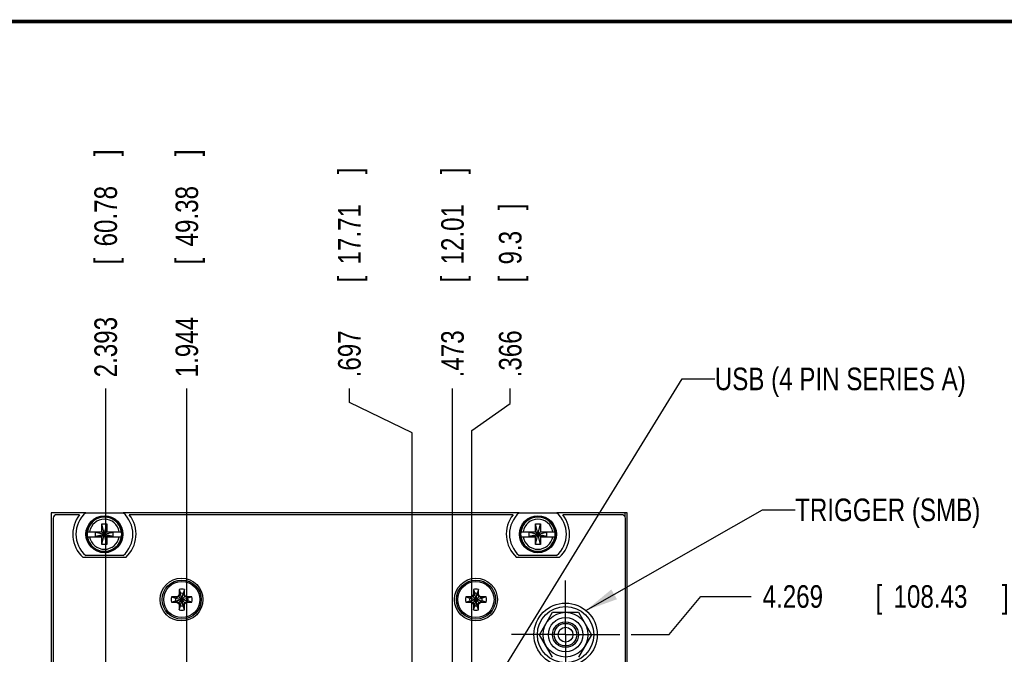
# Model space of a CAD drawing. Header units: inches. Extents: x 0.2 to 16.8, y 0.1 to 10.8.
# Tile 13 of 22: x 6 to 11.4, y 7.3 to 10.8. Entities that reach past the tile are written whole.
import ezdxf

# ---------------------------------------------------------------- set-up
doc = ezdxf.new("R2010")
doc.units = ezdxf.units.IN
doc.header["$LTSCALE"] = 0.935
doc.header["$MEASUREMENT"] = 0
doc.linetypes.add('CENTER', pattern=[0.6, 0.375, -0.075, 0.075, -0.075])
doc.layers.get('0').update_dxf_attribs({"linetype": 'CONTINUOUS'})
for name, color, linetype in [('DEFAULT_1', 7, 'CENTER'), ('DETAIL', 7, 'CONTINUOUS'), ('DIMENSIONS', 7, 'CONTINUOUS')]:
    doc.layers.add(name, color=color, linetype=linetype)
doc.styles.get("Standard").update_dxf_attribs({"font": 'txt', "width": 0.8})
doc.dimstyles.new('DIMSTYLE_1', dxfattribs={"dimtxt": 0.125, "dimasz": 0.18, "dimexe": 0.18, "dimexo": 0.0625, "dimgap": 0.09, "dimtad": 0, "dimtih": 1, "dimtoh": 1, "dimdec": 3, "dimzin": 4, "dimdsep": 46, "dimtxsty": 'STANDARD', "dimblk": '_FILLED', "dimblk1": '_FILLED', "dimblk2": '_FILLED', "dimcen": 0.09, "dimadec": 0, "dimazin": 0, "dimtp": 0.01, "dimtm": 0.01, "dimtfac": 1, "dimtdec": 3, "dimtofl": 0, "dimtmove": 0, "dimatfit": 3, "dimldrblk": '_FILLED', "dimfxl": 1, "dimtolj": 1, "dimtzin": 4, "dimarcsym": 0})

# ---------------------------------------------------------------- blocks, each defined once
blk = doc.blocks.new('*D4')
at = {"layer": 'DIMENSIONS', "color": 2, "linetype": 'CONTINUOUS'}
blk.add_line((6.9186, 4.7041), (6.9186, 8.7257), dxfattribs=at)
at = {"layer": 'DIMENSIONS', "color": 2, "linetype": 'CONTINUOUS', "width": 0.8}
for s, p in [(']', (6.9811, 10.0132)), ('49.38', (6.9811, 9.5132)), ('[', (6.9811, 9.4132)), ('1.944', (6.9811, 8.7882))]:
    blk.add_text(s, height=0.125, rotation=90, dxfattribs=at).set_placement(p)
blk = doc.blocks.new('_FILLED')
at = {"color": 0, "linetype": 'BYBLOCK'}
blk.add_solid([(0, 0), (-1, 0.174), (-1, -0.174)], dxfattribs=at)
blk = doc.blocks.new('*D5')
at = {"layer": 'DIMENSIONS', "color": 2, "linetype": 'CONTINUOUS'}
blk.add_line((6.4696, 6.4491), (6.4696, 8.7257), dxfattribs=at)
at = {"layer": 'DIMENSIONS', "color": 2, "linetype": 'CONTINUOUS', "width": 0.8}
for s, p in [(']', (6.5321, 10.0132)), ('60.78', (6.5321, 9.5132)), ('[', (6.5321, 9.4132)), ('2.393', (6.5321, 8.7882))]:
    blk.add_text(s, height=0.125, rotation=90, dxfattribs=at).set_placement(p)
blk = doc.blocks.new('*D6')
at = {"layer": 'DIMENSIONS', "color": 2, "linetype": 'CONTINUOUS'}
for p, q in [((7.8186, 8.6494), (7.8186, 8.7257)), ((8.1656, 8.4804), (7.8186, 8.6494)), ((8.1656, 6.9981), (8.1656, 8.4804))]:
    blk.add_line(p, q, dxfattribs=at)
at = {"layer": 'DIMENSIONS', "color": 2, "linetype": 'CONTINUOUS', "width": 0.8}
for s, p in [(']', (7.8811, 9.9132)), ('17.71', (7.8811, 9.4132)), ('[', (7.8811, 9.3132)), ('.697', (7.8811, 8.7882))]:
    blk.add_text(s, height=0.125, rotation=90, dxfattribs=at).set_placement(p)
blk = doc.blocks.new('*D7')
at = {"layer": 'DIMENSIONS', "color": 2, "linetype": 'CONTINUOUS'}
for p, q in [((8.7091, 8.6429), (8.7091, 8.7257)), ((8.4966, 8.4934), (8.7091, 8.6429)), ((8.4966, 6.9981), (8.4966, 8.4934))]:
    blk.add_line(p, q, dxfattribs=at)
at = {"layer": 'DIMENSIONS', "color": 2, "linetype": 'CONTINUOUS', "width": 0.8}
for s, p in [(']', (8.7716, 9.7132)), ('9.3', (8.7716, 9.4132)), ('[', (8.7716, 9.3132)), ('.366', (8.7716, 8.7882))]:
    blk.add_text(s, height=0.125, rotation=90, dxfattribs=at).set_placement(p)
blk = doc.blocks.new('*D9')
at = {"layer": 'DIMENSIONS', "color": 2, "linetype": 'CONTINUOUS'}
blk.add_line((8.3896, 6.3229), (8.3896, 8.7257), dxfattribs=at)
at = {"layer": 'DIMENSIONS', "color": 2, "linetype": 'CONTINUOUS', "width": 0.8}
for s, p in [(']', (8.4521, 9.9132)), ('12.01', (8.4521, 9.4132)), ('[', (8.4521, 9.3132)), ('.473', (8.4521, 8.7882))]:
    blk.add_text(s, height=0.125, rotation=90, dxfattribs=at).set_placement(p)
blk = doc.blocks.new('*D13')
at = {"layer": 'DIMENSIONS', "color": 2, "linetype": 'CONTINUOUS'}
for p, q in [((9.5893, 7.3637), (9.7652, 7.575)), ((9.7652, 7.575), (10.0441, 7.575)), ((9.3781, 7.3637), (9.5893, 7.3637))]:
    blk.add_line(p, q, dxfattribs=at)
at = {"layer": 'DIMENSIONS', "color": 2, "linetype": 'CONTINUOUS', "width": 0.8}
for s, p in [('4.269', (10.1066, 7.5125)), ('[', (10.7316, 7.5125)), ('108.43', (10.8316, 7.5125)), (']', (11.4316, 7.5125))]:
    blk.add_text(s, height=0.125, dxfattribs=at).set_placement(p)

msp = doc.modelspace()

# ---------------------------------------------------------------- linework, layer by layer
at = {"color": 7, "linetype": 'CONTINUOUS'}
for p, q in [((6.1686, 8.0377), (6.1686, 2.9707)), ((6.3589, 8.0377), (6.1686, 8.0377)), ((6.325, 8.0277), (6.1986, 8.0277)), ((6.3589, 8.0382), (6.5664, 8.0382)), ((8.7589, 8.0377), (6.5664, 8.0377)), ((8.725, 8.0277), (6.6003, 8.0277)), ((8.7589, 8.0382), (8.9664, 8.0382)), ((9.3566, 8.0377), (8.9664, 8.0377)), ((9.3266, 8.0277), (9.0003, 8.0277)), ((9.3446, 8.0377), (9.3446, 8.0152)), ((9.3566, 2.8998), (9.3566, 8.0377)), ((6.1786, 8.0077), (6.1786, 3.0007)), ((6.4489, 7.8626), (6.4764, 7.9768)), ((6.4489, 7.9335), (6.4489, 7.9768)), ((6.4764, 7.8626), (6.4489, 7.9768)), ((6.4489, 7.9768), (6.4764, 7.9768)), ((6.4764, 7.9768), (6.4764, 7.9335)), ((8.8489, 7.8626), (8.8764, 7.9768)), ((8.8489, 7.9335), (8.8489, 7.9768)), ((8.8764, 7.8626), (8.8489, 7.9768)), ((8.8489, 7.9768), (8.8764, 7.9768)), ((8.8764, 7.9768), (8.8764, 7.9335)), ((9.3466, 3.9117), (9.3466, 8.0077)), ((6.368, 7.9335), (6.4509, 7.9335)), ((6.368, 7.906), (6.4509, 7.906)), ((6.4141, 7.908), (6.4141, 7.9314)), ((6.4141, 7.9314), (6.5112, 7.908)), ((6.4509, 7.9314), (6.4141, 7.9314)), ((6.4141, 7.908), (6.5112, 7.9314)), ((6.4141, 7.908), (6.4509, 7.908)), ((6.4489, 7.8626), (6.4489, 7.906)), ((6.4509, 7.9335), (6.4509, 7.9314)), ((6.4509, 7.908), (6.4744, 7.9314)), ((6.4744, 7.908), (6.4509, 7.9314)), ((6.4509, 7.906), (6.4509, 7.908)), ((6.4744, 7.9335), (6.4744, 7.9314)), ((6.4744, 7.9335), (6.5573, 7.9335)), ((6.5112, 7.9314), (6.4744, 7.9314)), ((6.4744, 7.906), (6.4744, 7.908)), ((6.4744, 7.908), (6.5112, 7.908)), ((6.4744, 7.906), (6.5573, 7.906)), ((6.4764, 7.906), (6.4764, 7.8626)), ((6.5112, 7.908), (6.5112, 7.9314)), ((8.768, 7.9335), (8.8509, 7.9335)), ((8.768, 7.906), (8.8509, 7.906)), ((8.8141, 7.908), (8.8141, 7.9314)), ((8.8141, 7.908), (8.9112, 7.9314)), ((8.8509, 7.9314), (8.8141, 7.9314)), ((8.8141, 7.9314), (8.9112, 7.908)), ((8.8141, 7.908), (8.8509, 7.908)), ((8.8489, 7.8626), (8.8489, 7.906)), ((8.8509, 7.9335), (8.8509, 7.9314)), ((8.8509, 7.908), (8.8744, 7.9314)), ((8.8744, 7.908), (8.8509, 7.9314)), ((8.8509, 7.906), (8.8509, 7.908)), ((8.8744, 7.9335), (8.8744, 7.9314)), ((8.8744, 7.9335), (8.9573, 7.9335)), ((8.9112, 7.9314), (8.8744, 7.9314)), ((8.8744, 7.906), (8.8744, 7.908)), ((8.8744, 7.908), (8.9112, 7.908)), ((8.8744, 7.906), (8.9573, 7.906)), ((8.8764, 7.906), (8.8764, 7.8626)), ((8.9112, 7.908), (8.9112, 7.9314)), ((6.4764, 7.8626), (6.4489, 7.8626)), ((8.8764, 7.8626), (8.8489, 7.8626)), ((6.5664, 7.8012), (6.3589, 7.8012)), ((8.9664, 7.8012), (8.7589, 7.8012)), ((6.5811, 7.791), (6.3441, 7.791)), ((8.9811, 7.791), (8.7441, 7.791)), ((6.8761, 7.5852), (6.8714, 7.577)), ((6.8834, 7.5906), (6.874, 7.5744)), ((6.8761, 7.6144), (6.8761, 7.5852)), ((6.8761, 7.6144), (6.8834, 7.592)), ((6.8761, 7.5852), (6.8834, 7.5906)), ((6.8834, 7.5234), (6.8979, 7.592)), ((6.8834, 7.592), (6.8834, 7.5906)), ((6.8979, 7.5234), (6.8834, 7.592)), ((6.8834, 7.5249), (6.8979, 7.5906)), ((6.8979, 7.5249), (6.8834, 7.5906)), ((6.9052, 7.6144), (6.8979, 7.592)), ((6.8979, 7.5906), (6.8979, 7.592)), ((6.9073, 7.5744), (6.8979, 7.5906)), ((6.9052, 7.5852), (6.8979, 7.5906)), ((6.9052, 7.5852), (6.9052, 7.6144)), ((6.9099, 7.577), (6.9052, 7.5852)), ((8.5051, 7.5852), (8.5004, 7.577)), ((8.5124, 7.5906), (8.503, 7.5744)), ((8.5051, 7.6144), (8.5051, 7.5852)), ((8.5051, 7.6144), (8.5124, 7.592)), ((8.5051, 7.5852), (8.5124, 7.5906)), ((8.5124, 7.5234), (8.5269, 7.592)), ((8.5124, 7.592), (8.5124, 7.5906)), ((8.5269, 7.5234), (8.5124, 7.592)), ((8.5124, 7.5249), (8.5269, 7.5906)), ((8.5269, 7.5249), (8.5124, 7.5906)), ((8.5342, 7.6144), (8.5269, 7.592)), ((8.5269, 7.5906), (8.5269, 7.592)), ((8.5363, 7.5744), (8.5269, 7.5906)), ((8.5342, 7.5852), (8.5269, 7.5906)), ((8.5342, 7.5852), (8.5342, 7.6144)), ((8.5389, 7.577), (8.5342, 7.5852)), ((6.834, 7.5723), (6.8563, 7.565)), ((6.8632, 7.5723), (6.834, 7.5723)), ((6.834, 7.5432), (6.8563, 7.5504)), ((6.834, 7.5432), (6.8632, 7.5432)), ((6.8563, 7.565), (6.925, 7.5504)), ((6.8578, 7.565), (6.8563, 7.565)), ((6.8563, 7.5504), (6.925, 7.565)), ((6.8563, 7.5504), (6.8578, 7.5504)), ((6.874, 7.5744), (6.8578, 7.565)), ((6.8632, 7.5723), (6.8578, 7.565)), ((6.8578, 7.565), (6.9235, 7.5504)), ((6.8578, 7.5504), (6.9235, 7.565)), ((6.8632, 7.5432), (6.8578, 7.5504)), ((6.8578, 7.5504), (6.874, 7.5411)), ((6.8714, 7.577), (6.8632, 7.5723)), ((6.8632, 7.5432), (6.8714, 7.5384)), ((6.8714, 7.5384), (6.9099, 7.577)), ((6.9099, 7.5384), (6.8714, 7.577)), ((6.8714, 7.5384), (6.8761, 7.5302)), ((6.874, 7.5411), (6.8834, 7.5249)), ((6.8761, 7.5302), (6.8761, 7.5011)), ((6.8761, 7.5302), (6.8834, 7.5249)), ((6.8761, 7.5011), (6.8834, 7.5234)), ((6.8834, 7.5249), (6.8834, 7.5234)), ((6.8979, 7.5249), (6.9073, 7.5411)), ((6.9052, 7.5302), (6.8979, 7.5249)), ((6.8979, 7.5234), (6.8979, 7.5249)), ((6.9052, 7.5011), (6.8979, 7.5234)), ((6.9052, 7.5302), (6.9099, 7.5384)), ((6.9052, 7.5011), (6.9052, 7.5302)), ((6.9235, 7.565), (6.9073, 7.5744)), ((6.9073, 7.5411), (6.9235, 7.5504)), ((6.9181, 7.5723), (6.9099, 7.577)), ((6.9099, 7.5384), (6.9181, 7.5432)), ((6.9181, 7.5723), (6.9235, 7.565)), ((6.9473, 7.5723), (6.9181, 7.5723)), ((6.9181, 7.5432), (6.9235, 7.5504)), ((6.9181, 7.5432), (6.9473, 7.5432)), ((6.925, 7.565), (6.9235, 7.565)), ((6.9235, 7.5504), (6.925, 7.5504)), ((6.9473, 7.5723), (6.925, 7.565)), ((6.9473, 7.5432), (6.925, 7.5504)), ((8.4922, 7.5723), (8.463, 7.5723)), ((8.463, 7.5723), (8.4853, 7.565)), ((8.463, 7.5432), (8.4853, 7.5504)), ((8.463, 7.5432), (8.4922, 7.5432)), ((8.4853, 7.5504), (8.554, 7.565)), ((8.4868, 7.565), (8.4853, 7.565)), ((8.4853, 7.565), (8.554, 7.5504)), ((8.4853, 7.5504), (8.4868, 7.5504)), ((8.503, 7.5744), (8.4868, 7.565)), ((8.4922, 7.5723), (8.4868, 7.565)), ((8.4868, 7.5504), (8.5525, 7.565)), ((8.4868, 7.565), (8.5525, 7.5504)), ((8.4922, 7.5432), (8.4868, 7.5504)), ((8.4868, 7.5504), (8.503, 7.5411)), ((8.5004, 7.577), (8.4922, 7.5723)), ((8.4922, 7.5432), (8.5004, 7.5384)), ((8.5004, 7.5384), (8.5389, 7.577)), ((8.5389, 7.5384), (8.5004, 7.577)), ((8.5004, 7.5384), (8.5051, 7.5302)), ((8.503, 7.5411), (8.5124, 7.5249)), ((8.5051, 7.5302), (8.5051, 7.5011)), ((8.5051, 7.5302), (8.5124, 7.5249)), ((8.5051, 7.5011), (8.5124, 7.5234)), ((8.5124, 7.5249), (8.5124, 7.5234)), ((8.5269, 7.5249), (8.5363, 7.5411)), ((8.5342, 7.5302), (8.5269, 7.5249)), ((8.5269, 7.5234), (8.5269, 7.5249)), ((8.5342, 7.5011), (8.5269, 7.5234)), ((8.5342, 7.5302), (8.5389, 7.5384)), ((8.5342, 7.5011), (8.5342, 7.5302)), ((8.5525, 7.565), (8.5363, 7.5744)), ((8.5363, 7.5411), (8.5525, 7.5504)), ((8.5471, 7.5723), (8.5389, 7.577)), ((8.5389, 7.5384), (8.5471, 7.5432)), ((8.5763, 7.5723), (8.5471, 7.5723)), ((8.5471, 7.5723), (8.5525, 7.565)), ((8.5471, 7.5432), (8.5525, 7.5504)), ((8.5471, 7.5432), (8.5763, 7.5432)), ((8.554, 7.565), (8.5525, 7.565)), ((8.5525, 7.5504), (8.554, 7.5504)), ((8.5763, 7.5723), (8.554, 7.565)), ((8.5763, 7.5432), (8.554, 7.5504)), ((8.8713, 7.3635), (8.9435, 7.4885)), ((8.9435, 7.4885), (9.0878, 7.4885)), ((9.0878, 7.4885), (9.16, 7.3635)), ((8.9435, 7.2385), (8.8713, 7.3635)), ((9.16, 7.3635), (9.0878, 7.2385))]:
    msp.add_line(p, q, dxfattribs=at)
at = {"color": 7, "linetype": 'CONTINUOUS', "const_width": 0.02}
msp.add_lwpolyline([(16.75, 10.7586), (0.25, 10.7586)], dxfattribs=at)
at = {"color": 7, "linetype": 'CONTINUOUS'}
for centre, radius in [((6.4626, 7.9197), 0.1025), ((6.4626, 7.9197), 0.098), ((8.8626, 7.9197), 0.1025), ((8.8626, 7.9197), 0.098), ((6.8896, 7.5577), 0.1185), ((6.8906, 7.5577), 0.1083), ((6.8906, 7.5577), 0.1), ((8.5196, 7.5577), 0.1185), ((8.5196, 7.5577), 0.1083), ((8.5196, 7.5577), 0.1), ((9.0156, 7.3637), 0.175), ((9.0156, 7.3635), 0.156), ((9.0156, 7.3635), 0.124), ((9.0156, 7.3635), 0.095), ((9.0156, 7.3635), 0.0715), ((9.0156, 7.3635), 0.0625), ((9.0156, 7.3635), 0.041)]:
    msp.add_circle(centre, radius, dxfattribs=at)
for centre, radius, start, end in [((6.1986, 8.0077), 0.02, 90, 180), ((6.4626, 7.9197), 0.175, 141.8922, 227.3792), ((6.4626, 7.9197), 0.1575, 131.203, 228.797), ((6.4626, 7.9197), 0.0947, 8.3637, 171.6363), ((6.4626, 7.9197), 0.1575, 311.203, 48.797), ((6.4626, 7.9197), 0.175, 312.6208, 38.1078), ((8.8626, 7.9197), 0.175, 141.8922, 227.3792), ((8.8626, 7.9197), 0.1575, 131.203, 228.797), ((8.8626, 7.9197), 0.0947, 8.3637, 171.6363), ((8.8626, 7.9197), 0.1575, 311.203, 48.797), ((8.8626, 7.9197), 0.175, 312.6208, 38.1078), ((9.3266, 8.0077), 0.02, 0, 90), ((6.4626, 7.9197), 0.0832, 9.5336, 170.4664), ((8.8626, 7.9197), 0.0832, 9.5336, 170.4664), ((6.4626, 7.9197), 0.0956, 171.7166, 188.2834), ((6.4626, 7.9197), 0.0947, 188.3637, 351.6363), ((6.4626, 7.9197), 0.0832, 189.5336, 350.4664), ((6.4626, 7.9197), 0.0956, 351.7166, 8.2834), ((8.8626, 7.9197), 0.0956, 171.7166, 188.2834), ((8.8626, 7.9197), 0.0947, 188.3637, 351.6363), ((8.8626, 7.9197), 0.0832, 189.5336, 350.4664), ((8.8626, 7.9197), 0.0956, 351.7166, 8.2834), ((6.8906, 7.5577), 0.0585, 75.5723, 104.4277), ((6.8906, 7.5577), 0.0351, 78.0164, 101.9836), ((8.5196, 7.5577), 0.0585, 75.5723, 104.4277), ((8.5196, 7.5577), 0.0351, 78.0164, 101.9836), ((6.8906, 7.5577), 0.0585, 165.5723, 194.4277), ((6.8906, 7.5577), 0.0351, 168.0164, 191.9836), ((6.8906, 7.5577), 0.0351, 258.0164, 281.9836), ((6.8906, 7.5577), 0.0351, 348.0164, 11.9836), ((6.8906, 7.5577), 0.0585, 345.5723, 14.4277), ((8.5196, 7.5577), 0.0585, 165.5723, 194.4277), ((8.5196, 7.5577), 0.0351, 168.0164, 191.9836), ((8.5196, 7.5577), 0.0351, 258.0164, 281.9836), ((8.5196, 7.5577), 0.0351, 348.0164, 11.9836), ((8.5196, 7.5577), 0.0585, 345.5723, 14.4277), ((6.8906, 7.5577), 0.0585, 255.5723, 284.4277), ((8.5196, 7.5577), 0.0585, 255.5723, 284.4277)]:
    msp.add_arc(centre, radius, start, end, dxfattribs=at)
at = {"layer": 'DEFAULT_1', "color": 7, "linetype": 'CENTER'}
for q in [(9.0156, 7.6637), (8.7156, 7.3637), (9.0156, 7.0637), (9.3156, 7.3637)]:
    msp.add_line((9.0156, 7.3637), q, dxfattribs=at)
at = {"layer": 'DETAIL', "color": 2, "linetype": 'CONTINUOUS'}
for p, q in [((8.6086, 7.0707), (9.6617, 8.7796)), ((9.6617, 8.7796), (9.8417, 8.7796)), ((9.1282, 7.4977), (10.1066, 8.0546)), ((10.1066, 8.0546), (10.2866, 8.0546))]:
    msp.add_line(p, q, dxfattribs=at)
msp.add_solid([(9.2692, 7.6139), (9.1282, 7.4977), (9.3001, 7.5596)], dxfattribs=at)

# ---------------------------------------------------------------- texts
at = {"layer": 'DETAIL', "color": 2, "linetype": 'CONTINUOUS', "width": 0.8}
for s, p in [('USB (4 PIN SERIES A)', (9.8417, 8.7171)), ('TRIGGER (SMB)', (10.2866, 7.9921))]:
    msp.add_text(s, height=0.125, dxfattribs=at).set_placement(p)

# ---------------------------------------------------------------- dimensions: what is measured, and where the dimension line sits
at = {"layer": 'DIMENSIONS', "color": 2, "linetype": 'CONTINUOUS'}
for feature_location, offset, dtype, origin, picture, middle in [((6.4696, 6.4491), (0, 2.2766), 1, (8.8626, 6.3866), '*D5', (6.4696, 9.4507)), ((6.9186, 4.7041), (0, 4.0216), 1, (8.8626, 4.6416), '*D4', (6.9186, 9.4507)), ((8.1655825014, 6.9981323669), (-0.346945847, 1.7276), 0, (8.8626494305, 6.9356323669), '*D6', (7.8186366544, 9.4007323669)), ((8.3896, 6.3229), (0, 2.4029), 1, (8.8626, 6.2604), '*D9', (8.3896, 9.4007)), ((8.4965825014, 6.9981323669), (0.2124813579, 1.7276), 0, (8.8626494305, 6.9356323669), '*D7', (8.7090638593, 9.3007323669)), ((9.3781, 7.3637), (0.666, 0.2112), 0, (9.3156, 3.0948), '*D13', (10.8191, 7.575))]:
    dim = msp.add_ordinate_dim(feature_location=feature_location, offset=offset, dtype=dtype, origin=origin, dimstyle='DIMSTYLE_1', dxfattribs=at)
    dim.commit()
    dim.dimension.update_dxf_attribs({"geometry": picture, "text_midpoint": middle})

doc.saveas('drawing.dxf')
